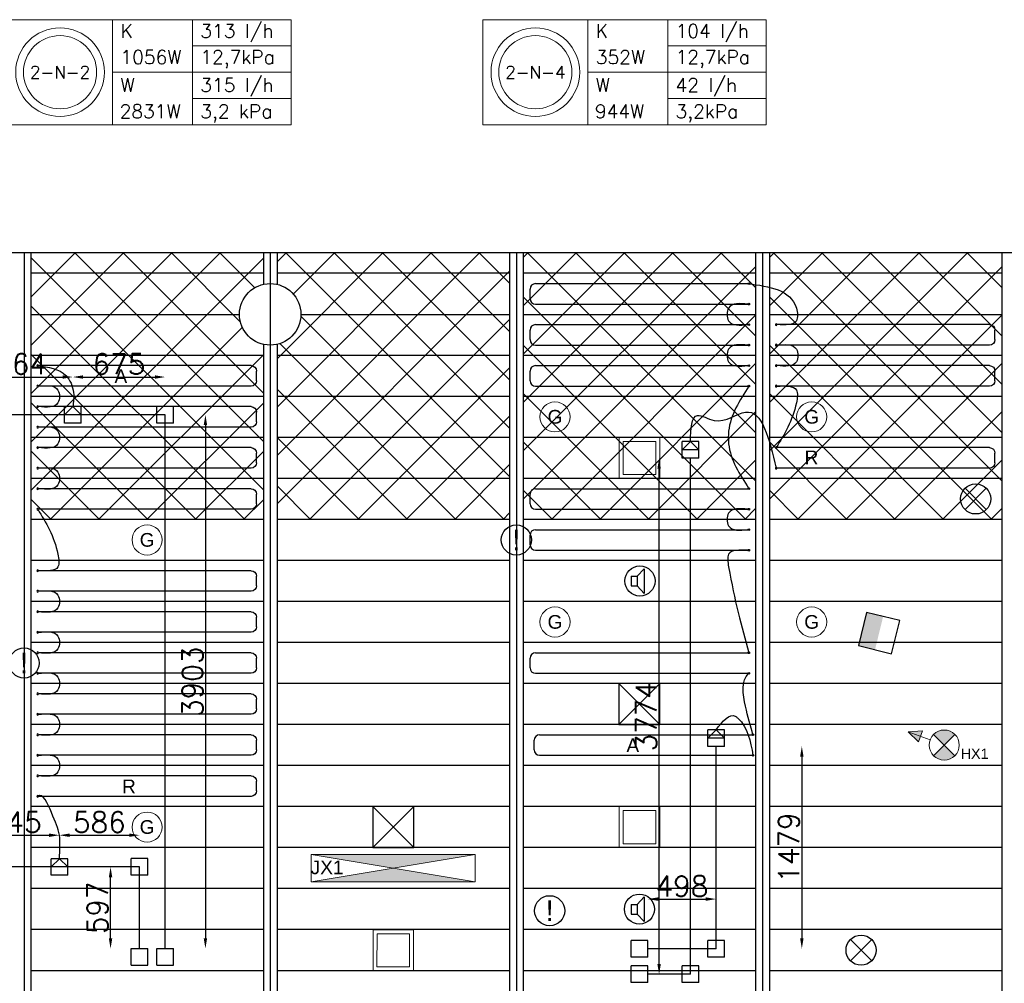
# Model space of a CAD drawing. Extents: x 7383 to 741080, y -570072 to -203000.
# Tile 13 of 43: x 454206 to 461406, y -281445 to -274398. Entities that reach past the tile are written whole.
import ezdxf
from ezdxf.enums import TextEntityAlignment as Align

# ---------------------------------------------------------------- set-up
doc = ezdxf.new("R2010")
doc.units = 0
doc.header["$LTSCALE"] = 25
doc.layers.get('0').update_dxf_attribs({"linetype": 'CONTINUOUS'})
doc.layers.get('DEFPOINTS').update_dxf_attribs({"linetype": 'CONTINUOUS'})
for name, color, linetype in [('000Vermogens2', 7, 'CONTINUOUS'), ('KP-bandraster', 5, 'CONTINUOUS'), ('KP-koppelingen', 6, 'CONTINUOUS'), ('KP-leidingen(aanvoer)', 5, 'CONTINUOUS'), ('KP-leidingen(retour)', 1, 'CONTINUOUS'), ('KP-Lucht aanvoer', 6, 'CONTINUOUS'), ('KP-lucht centreline', 2, 'CONTINUOUS'), ('KP-maatvoering', 7, 'CONTINUOUS'), ('KP-Melders', 3, 'CONTINUOUS'), ('KP-Oppervlak', 3, 'CONTINUOUS'), ('KP-panelen', 1, 'CONTINUOUS'), ('KP-registers', 4, 'CONTINUOUS'), ('KP-slangen', 7, 'CONTINUOUS'), ('KP-tekst', 7, 'CONTINUOUS'), ('Thermostaat', 160, 'CONTINUOUS')]:
    doc.layers.add(name, color=color, linetype=linetype)
for name, color, linetype, lineweight in [('KP-Aluminium', 8, 'CONTINUOUS', 18), ('KP-Lucht retour', 3, 'CONTINUOUS', 18), ('KP-Verlichting', 2, 'CONTINUOUS', 18)]:
    doc.layers.add(name, color=color, linetype=linetype, lineweight=lineweight)
doc.styles.add('arial', font='ARIAL.TTF')
doc.styles.add('BURO-018', font='ISO96.shx', dxfattribs={"height": 90})
doc.styles.add('VERWOL-1', font='ROMANS.SHX')
doc.dimstyles.new('MARTIN', dxfattribs={"dimscale": 0, "dimtxt": 50, "dimasz": 75, "dimexe": 4, "dimexo": 4, "dimgap": 20, "dimtad": 1, "dimdec": 0, "dimrnd": 0.01, "dimzin": 1, "dimdsep": 46, "dimtxsty": 'VERWOL-1', "dimcen": -25, "dimdle": 1, "dimclrd": 7, "dimclre": 2, "dimclrt": 7, "dimadec": 0, "dimazin": 0, "dimtfac": 1, "dimtdec": 0, "dimtix": 1, "dimtofl": 0, "dimtmove": 0, "dimatfit": 3, "dimldrblk": 'OBLIQUE', "dimfxl": 0, "dimtvp": 33.333333, "dimtolj": 1, "dimtzin": 1, "dimarcsym": 0})
pattern_1 = [(45, (260107.47, -39046.92), (-176.7767, 176.7767), []), (135, (260107.47, -39046.92), (-176.7767, -176.7767), [])]

# ---------------------------------------------------------------- blocks, each defined once
blk = doc.blocks.new('Register A')
at = {"layer": 'KP-registers', "linetype": 'Continuous'}
for p, q in [((90, 225), (1644, 225)), ((50, 115), (50, 185)), ((90, 75), (1644, 75))]:
    blk.add_line(p, q, dxfattribs=at)
for centre in [(1650, 225), (1650, 75)]:
    blk.add_circle(centre, 6, dxfattribs=at)
for centre, start, end in [((90, 185), 90, 180), ((90, 115), 180, 270)]:
    blk.add_arc(centre, 40, start, end, dxfattribs=at)
blk = doc.blocks.new('*D1520')
at = {"layer": 'DEFPOINTS', "color": 0, "linetype": 'Continuous', "transparency": 16777216}
for p in [(454594.4, -277011), (453830.7, -277227.3), (454594.4, -277227.3)]:
    blk.add_point(p, dxfattribs=at)
at = {"layer": 'KP-maatvoering', "color": 7, "linetype": 'Continuous', "lineweight": -2, "transparency": 16777216}
blk.add_line((453905.7, -277011), (454519.4, -277011), dxfattribs=at)
at = {"layer": 'KP-maatvoering', "color": 7, "linetype": 'Continuous', "transparency": 16777216}
for points in [[(453905.7, -276998.5), (453905.7, -277023.5), (453830.7, -277011)], [(454519.4, -276998.5), (454519.4, -277023.5), (454594.4, -277011)]]:
    blk.add_solid(points, dxfattribs=at)
at = {"layer": 'KP-maatvoering', "color": 7, "linetype": 'Continuous', "transparency": 16777216, "insert": (454212.6, -276916), "char_height": 150, "attachment_point": 5, "style": 'VERWOL-1'}
blk.add_mtext('\\A1;764', dxfattribs=at)
blk = doc.blocks.new('_OBLIQUE')
at = {"color": 0, "linetype": 'ByBlock'}
blk.add_line((-0.5, -0.5), (0.5, 0.5), dxfattribs=at)
blk = doc.blocks.new('*D1521')
at = {"layer": 'DEFPOINTS', "color": 0, "linetype": 'Continuous', "transparency": 16777216}
for p in [(455269.1, -277011), (454594.4, -277227.3), (455269.1, -277288)]:
    blk.add_point(p, dxfattribs=at)
at = {"layer": 'KP-maatvoering', "color": 7, "linetype": 'Continuous', "lineweight": -2, "transparency": 16777216}
blk.add_line((454669.4, -277011), (455194.1, -277011), dxfattribs=at)
at = {"layer": 'KP-maatvoering', "color": 7, "linetype": 'Continuous', "transparency": 16777216}
for points in [[(454669.4, -276998.5), (454669.4, -277023.5), (454594.4, -277011)], [(455194.1, -276998.5), (455194.1, -277023.5), (455269.1, -277011)]]:
    blk.add_solid(points, dxfattribs=at)
at = {"layer": 'KP-maatvoering', "color": 7, "linetype": 'Continuous', "transparency": 16777216, "insert": (454931.8, -276916), "char_height": 150, "attachment_point": 5, "style": 'VERWOL-1'}
blk.add_mtext('\\A1;675', dxfattribs=at)
blk = doc.blocks.new('*D1522')
at = {"layer": 'DEFPOINTS', "color": 0, "linetype": 'Continuous', "transparency": 16777216}
for p in [(455269.1, -277288), (455269.1, -281191.2), (455563.9, -281191.2)]:
    blk.add_point(p, dxfattribs=at)
at = {"layer": 'KP-maatvoering', "color": 7, "linetype": 'Continuous', "lineweight": -2, "transparency": 16777216}
blk.add_line((455563.9, -277363), (455563.9, -281116.2), dxfattribs=at)
at = {"layer": 'KP-maatvoering', "color": 7, "linetype": 'Continuous', "transparency": 16777216}
for points in [[(455551.4, -277363), (455576.4, -277363), (455563.9, -277288)], [(455551.4, -281116.2), (455576.4, -281116.2), (455563.9, -281191.2)]]:
    blk.add_solid(points, dxfattribs=at)
at = {"layer": 'KP-maatvoering', "color": 7, "linetype": 'Continuous', "transparency": 16777216, "insert": (455468.9, -279239.6), "char_height": 150, "attachment_point": 5, "rotation": 90, "style": 'VERWOL-1'}
blk.add_mtext('\\A1;3903', dxfattribs=at)
blk = doc.blocks.new('*D1523')
at = {"layer": 'DEFPOINTS', "color": 0, "linetype": 'Continuous', "transparency": 16777216}
for p in [(454870.2, -280594.2), (455081.9, -280594.2), (455081.9, -281191.2)]:
    blk.add_point(p, dxfattribs=at)
at = {"layer": 'KP-maatvoering', "color": 7, "linetype": 'Continuous', "lineweight": -2, "transparency": 16777216}
blk.add_line((454870.2, -281116.2), (454870.2, -280669.2), dxfattribs=at)
at = {"layer": 'KP-maatvoering', "color": 7, "linetype": 'Continuous', "transparency": 16777216}
for points in [[(454857.7, -280669.2), (454882.7, -280669.2), (454870.2, -280594.2)], [(454857.7, -281116.2), (454882.7, -281116.2), (454870.2, -281191.2)]]:
    blk.add_solid(points, dxfattribs=at)
at = {"layer": 'KP-maatvoering', "color": 7, "linetype": 'Continuous', "transparency": 16777216, "insert": (454775.2, -280892.7), "char_height": 150, "attachment_point": 5, "rotation": 90, "style": 'VERWOL-1'}
blk.add_mtext('\\A1;597', dxfattribs=at)
blk = doc.blocks.new('*D1524')
at = {"layer": 'DEFPOINTS', "color": 0, "linetype": 'Continuous', "transparency": 16777216}
for p in [(455081.9, -280362), (454495.9, -280533.5), (455081.9, -280594.2)]:
    blk.add_point(p, dxfattribs=at)
at = {"layer": 'KP-maatvoering', "color": 7, "linetype": 'Continuous', "lineweight": -2, "transparency": 16777216}
blk.add_line((454570.9, -280362), (455006.9, -280362), dxfattribs=at)
at = {"layer": 'KP-maatvoering', "color": 7, "linetype": 'Continuous', "transparency": 16777216}
for points in [[(454570.9, -280349.5), (454570.9, -280374.5), (454495.9, -280362)], [(455006.9, -280349.5), (455006.9, -280374.5), (455081.9, -280362)]]:
    blk.add_solid(points, dxfattribs=at)
at = {"layer": 'KP-maatvoering', "color": 7, "linetype": 'Continuous', "transparency": 16777216, "insert": (454788.9, -280267), "char_height": 150, "attachment_point": 5, "style": 'VERWOL-1'}
blk.add_mtext('\\A1;586', dxfattribs=at)
blk = doc.blocks.new('*D1525')
at = {"layer": 'DEFPOINTS', "color": 0, "linetype": 'Continuous', "transparency": 16777216}
for p in [(454495.9, -280362), (453851, -280533.1), (454495.9, -280533.5)]:
    blk.add_point(p, dxfattribs=at)
at = {"layer": 'KP-maatvoering', "color": 7, "linetype": 'Continuous', "lineweight": -2, "transparency": 16777216}
blk.add_line((453926, -280362), (454420.9, -280362), dxfattribs=at)
at = {"layer": 'KP-maatvoering', "color": 7, "linetype": 'Continuous', "transparency": 16777216}
for points in [[(453926, -280349.5), (453926, -280374.5), (453851, -280362)], [(454420.9, -280349.5), (454420.9, -280374.5), (454495.9, -280362)]]:
    blk.add_solid(points, dxfattribs=at)
at = {"layer": 'KP-maatvoering', "color": 7, "linetype": 'Continuous', "transparency": 16777216, "insert": (454173.5, -280267), "char_height": 150, "attachment_point": 5, "style": 'VERWOL-1'}
blk.add_mtext('\\A1;645', dxfattribs=at)
blk = doc.blocks.new('*D1527')
at = {"layer": 'DEFPOINTS', "color": 0, "linetype": 'Continuous', "transparency": 16777216}
for p in [(459297.9, -279712.6), (459358.7, -281191.9), (459925.3, -281191.9)]:
    blk.add_point(p, dxfattribs=at)
at = {"layer": 'KP-maatvoering', "color": 7, "linetype": 'Continuous', "lineweight": -2, "transparency": 16777216}
blk.add_line((459925.3, -279787.6), (459925.3, -281116.9), dxfattribs=at)
at = {"layer": 'KP-maatvoering', "color": 7, "linetype": 'Continuous', "transparency": 16777216}
for points in [[(459912.8, -279787.6), (459937.8, -279787.6), (459925.3, -279712.6)], [(459912.8, -281116.9), (459937.8, -281116.9), (459925.3, -281191.9)]]:
    blk.add_solid(points, dxfattribs=at)
at = {"layer": 'KP-maatvoering', "color": 7, "linetype": 'Continuous', "transparency": 16777216, "insert": (459830.3, -280452.2), "char_height": 150, "attachment_point": 5, "rotation": 90, "style": 'VERWOL-1'}
blk.add_mtext('\\A1;1479', dxfattribs=at)
blk = doc.blocks.new('*D1528')
at = {"layer": 'DEFPOINTS', "color": 0, "linetype": 'Continuous', "transparency": 16777216}
for p in [(458881.7, -277605.2), (459110.7, -277605.2), (459110.7, -281379.1)]:
    blk.add_point(p, dxfattribs=at)
at = {"layer": 'KP-maatvoering', "color": 7, "linetype": 'Continuous', "lineweight": -2, "transparency": 16777216}
blk.add_line((458881.7, -281304.1), (458881.7, -277680.2), dxfattribs=at)
at = {"layer": 'KP-maatvoering', "color": 7, "linetype": 'Continuous', "transparency": 16777216}
for points in [[(458869.2, -277680.2), (458894.2, -277680.2), (458881.7, -277605.2)], [(458869.2, -281304.1), (458894.2, -281304.1), (458881.7, -281379.1)]]:
    blk.add_solid(points, dxfattribs=at)
at = {"layer": 'KP-maatvoering', "color": 7, "linetype": 'Continuous', "transparency": 16777216, "insert": (458786.7, -279492.1), "char_height": 150, "attachment_point": 5, "rotation": 90, "style": 'VERWOL-1'}
blk.add_mtext('\\A1;3774', dxfattribs=at)
blk = doc.blocks.new('*D1617')
at = {"layer": 'DEFPOINTS', "color": 0, "linetype": 'Continuous', "transparency": 16777216}
for p in [(459297.9, -280829.1), (458800, -281191.9), (459297.9, -281191.9)]:
    blk.add_point(p, dxfattribs=at)
at = {"layer": 'KP-maatvoering', "color": 7, "linetype": 'Continuous', "lineweight": -2, "transparency": 16777216}
blk.add_line((458875, -280829.1), (459222.9, -280829.1), dxfattribs=at)
at = {"layer": 'KP-maatvoering', "color": 7, "linetype": 'Continuous', "transparency": 16777216}
for points in [[(458875, -280816.6), (458875, -280841.6), (458800, -280829.1)], [(459222.9, -280816.6), (459222.9, -280841.6), (459297.9, -280829.1)]]:
    blk.add_solid(points, dxfattribs=at)
at = {"layer": 'KP-maatvoering', "color": 7, "linetype": 'Continuous', "transparency": 16777216, "insert": (459049, -280734.1), "char_height": 150, "attachment_point": 5, "style": 'VERWOL-1'}
blk.add_mtext('\\A1;498', dxfattribs=at)
blk = doc.blocks.new('*D1618')
at = {"layer": 'DEFPOINTS', "color": 0, "linetype": 'Continuous', "transparency": 16777216}
for p in [(458800, -281379.1), (459110.7, -281379.1), (459110.7, -281700.8)]:
    blk.add_point(p, dxfattribs=at)
at = {"layer": 'KP-maatvoering', "color": 7, "linetype": 'Continuous', "lineweight": -2, "transparency": 16777216}
for p, q in [((458725, -281700.8), (458650, -281700.8)), ((459185.7, -281700.8), (459260.7, -281700.8))]:
    blk.add_line(p, q, dxfattribs=at)
at = {"layer": 'KP-maatvoering', "color": 7, "linetype": 'Continuous', "transparency": 16777216}
for points in [[(458725, -281688.3), (458725, -281713.3), (458800, -281700.8)], [(459185.7, -281688.3), (459185.7, -281713.3), (459110.7, -281700.8)]]:
    blk.add_solid(points, dxfattribs=at)
at = {"layer": 'KP-maatvoering', "color": 7, "linetype": 'Continuous', "transparency": 16777216, "insert": (458955.4, -281605.8), "char_height": 150, "attachment_point": 5, "style": 'VERWOL-1'}
blk.add_mtext('\\A1;311', dxfattribs=at)
blk = doc.blocks.new('SW30485012')
at = {"color": 0, "linetype": 'Continuous'}
for p, q in [((-2.5, 2.5), (-2.5, -2.5)), ((2.5, 2.5), (-2.5, 2.5)), ((2.5, -2.5), (2.5, 2.5)), ((-2.5, -2.5), (2.5, -2.5))]:
    blk.add_line(p, q, dxfattribs=at)
blk.add_solid([(-2.5, 0), (2.5, 0), (-2.5, -2.5), (2.5, -2.5)], dxfattribs=at)
at = {"color": 0, "linetype": 'Continuous', "style": 'BURO-018', "flags": 1}
blk.add_attdef('W_ID', (0, 0), '', height=1.8, dxfattribs=at)

msp = doc.modelspace()

# ---------------------------------------------------------------- hatches: boundary and pattern name
at = {"layer": 'KP-Aluminium', "linetype": 'Continuous'}
h = msp.add_hatch(dxfattribs=at)
h.set_pattern_fill('ANSI37', color=256, scale=2000)
h.set_pattern_definition([(45, (252907.47, -39046.92), (-176.7767, 176.7767), []), (135, (252907.47, -39046.92), (-176.7767, -176.7767), [])])
h.paths.add_polyline_path([(455987.6, -276252.6), (455987.6, -276102.6), (454287.6, -276102.6), (454287.6, -276252.6)])
h.paths.add_polyline_path([(455812.6, -276552.6, -0.350001), (455987.6, -276333.3), (455987.6, -276252.6), (454287.6, -276252.6), (454287.6, -276552.6)])
h.paths.add_polyline_path([(454287.6, -276552.6), (454287.6, -276852.6), (455987.6, -276852.6), (455987.6, -276772, -0.350001), (455812.6, -276552.6)])
h.paths.add_polyline_path([(454287.6, -276852.6), (454287.6, -277152.6), (455987.6, -277152.6), (455987.6, -276852.6)])
h.paths.add_polyline_path([(455987.6, -277452.6), (455987.6, -277152.6), (454287.6, -277152.6), (454287.6, -277452.6)])
h.paths.add_polyline_path([(455987.6, -277752.6), (455987.6, -277452.6), (454287.6, -277452.6), (454287.6, -277752.6)])
h.paths.add_polyline_path([(455987.6, -278052.6), (455987.6, -277752.6), (454287.6, -277752.6), (454287.6, -278052.6)])
h = msp.add_hatch(dxfattribs=at)
h.set_pattern_fill('ANSI37', color=256, scale=2000)
h.set_pattern_definition(pattern_1)
h.paths.add_polyline_path([(457787.6, -276102.6), (456087.6, -276102.6), (456087.6, -276252.6), (457787.6, -276252.6)])
h.paths.add_polyline_path([(457787.6, -276252.6), (456087.6, -276252.6), (456087.6, -276333.3, -0.350001), (456262.6, -276552.6), (457787.6, -276552.6)])
h.paths.add_polyline_path([(457787.6, -276552.6), (456262.6, -276552.6, -0.350001), (456087.6, -276772), (456087.6, -276852.6), (457787.6, -276852.6)])
h.paths.add_polyline_path([(457787.6, -276852.6), (456087.6, -276852.6), (456087.6, -277152.6), (457787.6, -277152.6)])
h.paths.add_polyline_path([(457787.6, -277152.6), (456087.6, -277152.6), (456087.6, -277452.6), (457787.6, -277452.6)])
h.paths.add_polyline_path([(457787.6, -277452.6), (456087.6, -277452.6), (456087.6, -277752.6), (457787.6, -277752.6)])
h.paths.add_polyline_path([(457787.6, -277752.6), (456087.6, -277752.6), (456087.6, -278052.6), (457787.6, -278052.6)])
h = msp.add_hatch(dxfattribs=at)
h.set_pattern_fill('ANSI37', color=256, scale=2000)
h.set_pattern_definition(pattern_1)
h.paths.add_polyline_path([(459587.6, -276102.6), (457887.6, -276102.6), (457887.6, -276252.6), (459587.6, -276252.6)])
h.paths.add_polyline_path([(459587.6, -276252.6), (457887.6, -276252.6), (457887.6, -276552.6), (459587.6, -276552.6)])
h.paths.add_polyline_path([(459587.6, -276552.6), (457887.6, -276552.6), (457887.6, -276852.6), (459587.6, -276852.6)])
h.paths.add_polyline_path([(459587.6, -276852.6), (457887.6, -276852.6), (457887.6, -277152.6), (459587.6, -277152.6)])
h.paths.add_polyline_path([(459587.6, -277152.6), (457887.6, -277152.6), (457887.6, -277452.6), (459587.6, -277452.6)])
h.paths.add_polyline_path([(459587.6, -277452.6), (457887.6, -277452.6), (457887.6, -277752.6), (459587.6, -277752.6)])
h.paths.add_polyline_path([(459587.6, -277752.6), (457887.6, -277752.6), (457887.6, -278052.6), (459587.6, -278052.6)])
h = msp.add_hatch(dxfattribs=at)
h.set_pattern_fill('ANSI37', color=256, scale=2000)
h.set_pattern_definition([(45, (261907.47, -39046.92), (-176.7767, 176.7767), []), (135, (261907.47, -39046.92), (-176.7767, -176.7767), [])])
h.paths.add_polyline_path([(461387.6, -276102.6), (459687.6, -276102.6), (459687.6, -276252.6), (461387.6, -276252.6)])
h.paths.add_polyline_path([(461387.6, -276252.6), (459687.6, -276252.6), (459687.6, -276552.6), (461387.6, -276552.6)])
h.paths.add_polyline_path([(461387.6, -276552.6), (459687.6, -276552.6), (459687.6, -276852.6), (461387.6, -276852.6)])
h.paths.add_polyline_path([(461387.6, -276852.6), (459687.6, -276852.6), (459687.6, -277152.6), (461387.6, -277152.6)])
h.paths.add_polyline_path([(461387.6, -277152.6), (459687.6, -277152.6), (459687.6, -277452.6), (461387.6, -277452.6)])
h.paths.add_polyline_path([(461387.6, -277452.6), (459687.6, -277452.6), (459687.6, -277752.6), (461387.6, -277752.6)])
h.paths.add_polyline_path([(461387.6, -277752.6), (459687.6, -277752.6), (459687.6, -278052.6), (461387.6, -278052.6)])
at = {"layer": 'KP-Verlichting', "linetype": 'Continuous'}
h = msp.add_hatch(color=256, dxfattribs=at)
h.paths.add_polyline_path([(460701.6, -279605.5), (460793.5, -279639.2), (460808, -279599.7)])
h.paths.add_polyline_path([(460701.6, -279605.5), (460779, -279678.7), (460793.5, -279639.2)])
h = msp.add_hatch(color=256, dxfattribs=at)
h.paths.add_polyline_path([(460888.6, -279624.9), (460966.3, -279702.6), (461044.1, -279624.9, 0.414214)])
h.paths.add_polyline_path([(460888.6, -279780.4, 0.414214), (461044.1, -279780.4), (460966.3, -279702.6)])
h = msp.add_hatch(color=256, dxfattribs=at)
h.dxf.hatch_style = 1
h.paths.add_polyline_path([(456337.6, -280502.6), (456937.6, -280602.6), (457537.6, -280502.6)])
h.paths.add_polyline_path([(456937.6, -280602.6), (456337.6, -280702.6), (457537.6, -280702.6)])

# ---------------------------------------------------------------- linework, layer by layer
at = {"layer": '000Vermogens2', "linetype": 'Continuous', "lineweight": 0}
for p, q in [((454117.1, -274397.6), (456190, -274397.6)), ((454885, -274397.6), (454885, -275165.4)), ((455470.2, -274781.5), (455470.2, -274397.6)), ((456190, -274397.6), (456190, -275165.4)), ((457592.6, -274397.6), (457592.6, -275165.4)), ((457592.6, -274397.6), (459665.4, -274397.6)), ((458360.4, -274397.6), (458360.4, -275165.4)), ((458945.7, -274781.5), (458945.7, -274397.6)), ((459665.4, -274397.6), (459665.4, -275165.4)), ((455470.2, -274589.5), (456190, -274589.5)), ((458945.7, -274589.5), (459665.4, -274589.5)), ((454885, -274781.5), (456190, -274781.5)), ((455470.2, -274781.5), (455470.2, -275165.4)), ((458360.4, -274781.5), (459665.4, -274781.5)), ((458945.7, -274781.5), (458945.7, -275165.4)), ((455470.2, -274973.5), (456190, -274973.5)), ((458945.7, -274973.5), (459665.4, -274973.5)), ((454117.1, -275165.4), (456190, -275165.4)), ((457592.6, -275165.4), (459665.4, -275165.4))]:
    msp.add_line(p, q, dxfattribs=at)
for centre, radius in [((454501, -274781.5), 324.2), ((457976.5, -274781.5), 324.2), ((454501, -274781.5), 267.6), ((457976.5, -274781.5), 267.6)]:
    msp.add_circle(centre, radius, dxfattribs=at)
at = {"layer": 'KP-bandraster', "linetype": 'Continuous'}
for p, q in [((454287.6, -276102.6), (454287.6, -283602.6)), ((455987.6, -276102.6), (455987.6, -276333.3)), ((456087.6, -276102.6), (456087.6, -276333.3)), ((457787.6, -276102.6), (457787.6, -283152.6)), ((457887.6, -276102.6), (457887.6, -283152.6)), ((459587.6, -276102.6), (459587.6, -283152.6)), ((459687.6, -276102.6), (459687.6, -283152.6)), ((461387.6, -276102.6), (461387.6, -283152.6)), ((455987.6, -276772), (455987.6, -283152.6)), ((456087.6, -276772), (456087.6, -283152.6))]:
    msp.add_line(p, q, dxfattribs=at)
msp.add_circle((456037.6, -276552.6), 225, dxfattribs=at)
at = {"layer": 'KP-koppelingen', "linetype": 'Continuous'}
for p, q in [((454533.6, -277348.9), (454533.6, -277227.3)), ((454655.2, -277227.3), (454533.6, -277227.3)), ((454533.6, -277288.1), (454594.4, -277227.3)), ((454594.4, -277227.3), (454655.2, -277288.1)), ((454655.2, -277348.9), (454655.2, -277227.3)), ((455208.3, -277348.8), (455208.3, -277227.2)), ((455329.9, -277227.2), (455208.3, -277227.2)), ((455329.9, -277348.9), (455329.9, -277227.2)), ((454655.2, -277288.1), (454533.6, -277288.1)), ((454655.2, -277348.9), (454533.6, -277348.9)), ((455329.9, -277348.9), (455208.3, -277348.8)), ((459049.9, -277605.2), (459049.9, -277483.5)), ((459171.6, -277483.6), (459049.9, -277483.5)), ((459049.9, -277544.4), (459110.7, -277483.6)), ((459110.7, -277483.6), (459171.5, -277544.4)), ((459171.5, -277605.2), (459171.6, -277483.6)), ((459171.5, -277544.4), (459049.9, -277544.4)), ((459171.5, -277605.2), (459049.9, -277605.2)), ((459237.1, -279712.6), (459237.1, -279591)), ((459358.8, -279591), (459237.1, -279591)), ((459237.1, -279651.8), (459297.9, -279591)), ((459297.9, -279591), (459358.7, -279651.8)), ((459358.7, -279712.6), (459358.8, -279591)), ((459358.7, -279651.8), (459237.1, -279651.8)), ((459358.7, -279712.6), (459237.1, -279712.6)), ((454435.1, -280655.1), (454435.1, -280533.5)), ((454556.7, -280533.5), (454435.1, -280533.5)), ((454435.1, -280594.3), (454495.9, -280533.5)), ((454495.9, -280533.5), (454556.7, -280594.3)), ((454556.7, -280655.1), (454556.7, -280533.5)), ((455021.1, -280655), (455021.1, -280533.4)), ((455142.7, -280533.4), (455021.1, -280533.4)), ((455142.7, -280655.1), (455142.7, -280533.4)), ((454556.7, -280594.3), (454435.1, -280594.3)), ((454556.7, -280655.1), (454435.1, -280655.1)), ((455142.7, -280655.1), (455021.1, -280655)), ((458678.4, -281252.7), (458678.4, -281131)), ((458800, -281131.1), (458678.4, -281131)), ((458800, -281252.7), (458800, -281131.1)), ((459237.1, -281252.7), (459237.1, -281131)), ((459358.7, -281131.1), (459237.1, -281131)), ((459358.7, -281252.7), (459358.7, -281131.1)), ((455021.1, -281312.8), (455021.1, -281191.2)), ((455021.1, -281191.2), (455142.7, -281191.2)), ((455142.7, -281312.8), (455142.7, -281191.2)), ((455208.3, -281312.8), (455208.3, -281191.2)), ((455208.3, -281191.2), (455329.9, -281191.2)), ((455329.9, -281312.8), (455329.9, -281191.2)), ((458800, -281252.7), (458678.4, -281252.7)), ((459358.7, -281252.7), (459237.1, -281252.7)), ((455021.1, -281312.8), (455142.7, -281312.8)), ((455208.3, -281312.8), (455329.9, -281312.8)), ((458678.4, -281439.9), (458678.4, -281318.2)), ((458800, -281318.3), (458678.4, -281318.2)), ((458800, -281439.9), (458800, -281318.3)), ((459049.9, -281439.9), (459049.9, -281318.2)), ((459171.5, -281318.3), (459049.9, -281318.2)), ((459171.5, -281439.9), (459171.5, -281318.3)), ((458800, -281439.9), (458678.4, -281439.9)), ((459171.5, -281439.9), (459049.9, -281439.9))]:
    msp.add_line(p, q, dxfattribs=at)
at = {"layer": 'KP-leidingen(aanvoer)', "linetype": 'Continuous'}
for p, q in [((455269.1, -277288), (452840.7, -277287.8)), ((455269.1, -281191.2), (455269.1, -277288)), ((459297.9, -281191.9), (459297.9, -279712.6)), ((459297.9, -281191.9), (458800, -281191.9))]:
    msp.add_line(p, q, dxfattribs=at)
at = {"layer": 'KP-leidingen(retour)', "linetype": 'Continuous'}
for p, q in [((459110.7, -281379.1), (459110.7, -277605.2)), ((455081.9, -280594.2), (452815.1, -280594)), ((455081.9, -281191.2), (455081.9, -280594.2)), ((459110.7, -281379.1), (458800, -281379.1))]:
    msp.add_line(p, q, dxfattribs=at)
at = {"layer": 'KP-Lucht aanvoer', "linetype": 'Continuous'}
for p, q in [((458587.8, -279252.6), (458587.6, -279552.6)), ((458587.6, -279552.6), (458887.5, -279252.6)), ((458887.5, -279252.6), (458587.8, -279252.6)), ((458587.8, -279252.6), (458887.6, -279552.6)), ((458887.6, -279552.6), (458887.5, -279252.6)), ((458587.6, -279552.6), (458887.6, -279552.6)), ((456787.9, -280152.6), (456787.8, -280452.6)), ((456787.8, -280452.6), (457087.6, -280152.6)), ((457087.6, -280152.6), (456787.9, -280152.6)), ((456787.9, -280152.6), (457087.8, -280452.6)), ((457087.8, -280452.6), (457087.6, -280152.6)), ((456787.8, -280452.6), (457087.8, -280452.6))]:
    msp.add_line(p, q, dxfattribs=at)
at = {"layer": 'KP-lucht centreline', "linetype": 'Continuous'}
for p, q in [((454237.6, -276102.6), (454237.6, -283602.6)), ((456037.6, -276102.6), (456037.6, -283152.6)), ((457837.6, -276102.6), (457837.6, -283152.6)), ((459637.6, -276102.6), (459637.6, -283152.6))]:
    msp.add_line(p, q, dxfattribs=at)
at = {"layer": 'KP-Lucht retour', "linetype": 'Continuous'}
for p, q in [((458590.1, -277452.9), (458589.8, -277752.9)), ((458885.9, -277452.9), (458590.1, -277452.9)), ((458618.9, -277482.2), (458618.6, -277723.8)), ((458618.9, -277482.2), (458857.2, -277482.2)), ((458857.4, -277723.8), (458857.2, -277482.2)), ((458886.2, -277752.9), (458885.9, -277452.9)), ((458589.8, -277752.9), (458817.8, -277752.9)), ((458618.6, -277723.8), (458857.4, -277723.8)), ((458817.8, -277752.9), (458886.2, -277752.9)), ((458590.1, -280152.9), (458589.8, -280452.9)), ((458885.9, -280152.9), (458590.1, -280152.9)), ((458618.9, -280182.2), (458618.6, -280423.8)), ((458618.9, -280182.2), (458857.2, -280182.2)), ((458857.4, -280423.8), (458857.2, -280182.2)), ((458886.2, -280452.9), (458885.9, -280152.9)), ((458618.6, -280423.8), (458857.4, -280423.8)), ((458589.8, -280452.9), (458817.8, -280452.9)), ((458817.8, -280452.9), (458886.2, -280452.9)), ((456790.1, -281052.9), (456789.8, -281352.9)), ((457085.9, -281052.9), (456790.1, -281052.9)), ((456818.9, -281082.2), (456818.6, -281323.8)), ((456818.9, -281082.2), (457057.2, -281082.2)), ((457057.4, -281323.8), (457057.2, -281082.2)), ((457086.2, -281352.9), (457085.9, -281052.9)), ((456789.8, -281352.9), (457017.8, -281352.9)), ((456818.6, -281323.8), (457057.4, -281323.8)), ((457017.8, -281352.9), (457086.2, -281352.9))]:
    msp.add_line(p, q, dxfattribs=at)
at = {"layer": 'KP-Melders', "linetype": 'Continuous'}
for p, q in [((461118.8, -277980.4), (461274.4, -277824.9)), ((461118.8, -277824.9), (461274.4, -277980.4)), ((458720.8, -278468.2), (458772.8, -278412.9)), ((458772.8, -278412.9), (458772.8, -278593.6)), ((458677.8, -278468.2), (458720.8, -278468.2)), ((458677.8, -278468.2), (458677.8, -278538.2)), ((458720.8, -278468.2), (458720.8, -278538.2)), ((458677.8, -278538.2), (458720.8, -278538.2)), ((458677.8, -278538.2), (458720.8, -278538.2)), ((458720.8, -278538.2), (458772.8, -278593.6)), ((458677.8, -280868.2), (458720.8, -280868.2)), ((458677.8, -280868.2), (458677.8, -280938.2)), ((458720.8, -280868.2), (458772.8, -280812.9)), ((458720.8, -280868.2), (458720.8, -280938.2)), ((458772.8, -280812.9), (458772.8, -280993.6)), ((458677.8, -280938.2), (458720.8, -280938.2)), ((458677.8, -280938.2), (458720.8, -280938.2)), ((458720.8, -280938.2), (458772.8, -280993.6)), ((460280.6, -281280.4), (460436.2, -281124.9)), ((460280.6, -281124.9), (460436.2, -281280.4))]:
    msp.add_line(p, q, dxfattribs=at)
for centre in [(461196.6, -277902.6), (457837.6, -278202.6), (458741.6, -278502.6), (454237.6, -279102.6), (458737.6, -280902.6), (458081.2, -280914.1), (460358.4, -281202.6)]:
    msp.add_circle(centre, 110, dxfattribs=at)
at = {"layer": 'KP-Oppervlak', "linetype": 'Continuous'}
msp.add_line((517687.6, -276102.6), (448387.6, -276102.6), dxfattribs=at)
at = {"layer": 'KP-panelen', "linetype": 'Continuous'}
for p, q in [((455987.6, -276252.6), (454287.6, -276252.6)), ((457787.6, -276252.6), (456087.6, -276252.6)), ((459587.6, -276252.6), (457887.6, -276252.6)), ((461387.6, -276252.6), (459687.6, -276252.6)), ((454287.6, -276552.6), (455812.6, -276552.6)), ((456262.6, -276552.6), (457787.6, -276552.6)), ((457887.6, -276552.6), (459587.6, -276552.6)), ((459687.6, -276552.6), (461387.6, -276552.6)), ((455987.6, -276852.6), (454287.6, -276852.6)), ((457787.6, -276852.6), (456087.6, -276852.6)), ((459587.6, -276852.6), (457887.6, -276852.6)), ((461387.6, -276852.6), (459687.6, -276852.6)), ((455987.6, -277152.6), (454287.6, -277152.6)), ((457787.6, -277152.6), (456087.6, -277152.6)), ((459587.6, -277152.6), (457887.6, -277152.6)), ((461387.6, -277152.6), (459687.6, -277152.6)), ((455987.6, -277452.6), (454287.6, -277452.6)), ((457787.6, -277452.6), (456087.6, -277452.6)), ((459587.6, -277452.6), (457887.6, -277452.6)), ((461387.6, -277452.6), (459687.6, -277452.6)), ((455987.6, -277752.6), (454287.6, -277752.6)), ((457787.6, -277752.6), (456087.6, -277752.6)), ((459587.6, -277752.6), (457887.6, -277752.6)), ((461387.6, -277752.6), (459687.6, -277752.6)), ((455987.6, -278052.6), (454287.6, -278052.6)), ((457787.6, -278052.6), (456087.6, -278052.6)), ((459587.6, -278052.6), (457887.6, -278052.6)), ((461387.6, -278052.6), (459687.6, -278052.6)), ((455987.6, -278352.6), (454287.6, -278352.6)), ((457787.6, -278352.6), (456087.6, -278352.6)), ((459587.6, -278352.6), (457887.6, -278352.6)), ((461387.6, -278352.6), (459687.6, -278352.6)), ((455987.6, -278652.6), (454287.6, -278652.6)), ((457787.6, -278652.6), (456087.6, -278652.6)), ((459587.6, -278652.6), (457887.6, -278652.6)), ((461387.6, -278652.6), (459687.6, -278652.6)), ((455987.6, -278952.6), (454287.6, -278952.6)), ((457787.6, -278952.6), (456087.6, -278952.6)), ((459587.6, -278952.6), (457887.6, -278952.6)), ((461387.6, -278952.6), (459687.6, -278952.6)), ((455987.6, -279252.6), (454287.6, -279252.6)), ((457787.6, -279252.6), (456087.6, -279252.6)), ((459587.6, -279252.6), (457887.6, -279252.6)), ((461387.6, -279252.6), (459687.6, -279252.6)), ((455987.6, -279552.6), (454287.6, -279552.6)), ((457787.6, -279552.6), (456087.6, -279552.6)), ((459587.6, -279552.6), (457887.6, -279552.6)), ((461387.6, -279552.6), (459687.6, -279552.6)), ((455987.6, -279852.6), (454287.6, -279852.6)), ((457787.6, -279852.6), (456087.6, -279852.6)), ((459587.6, -279852.6), (457887.6, -279852.6)), ((461387.6, -279852.6), (459687.6, -279852.6)), ((455987.6, -280152.6), (454287.6, -280152.6)), ((457787.6, -280152.6), (456087.6, -280152.6)), ((459587.6, -280152.6), (457887.6, -280152.6)), ((461387.6, -280152.6), (459687.6, -280152.6)), ((455987.6, -280452.6), (454287.6, -280452.6)), ((457787.6, -280452.6), (456087.6, -280452.6)), ((459587.6, -280452.6), (457887.6, -280452.6)), ((461387.6, -280452.6), (459687.6, -280452.6)), ((455987.6, -280752.6), (454287.6, -280752.6)), ((457787.6, -280752.6), (456087.6, -280752.6)), ((459587.6, -280752.6), (457887.6, -280752.6)), ((461387.6, -280752.6), (459687.6, -280752.6)), ((455987.6, -281052.6), (454287.6, -281052.6)), ((457787.6, -281052.6), (456087.6, -281052.6)), ((459587.6, -281052.6), (457887.6, -281052.6)), ((461387.6, -281052.6), (459687.6, -281052.6)), ((455987.6, -281352.6), (454287.6, -281352.6)), ((457787.6, -281352.6), (456087.6, -281352.6)), ((459587.6, -281352.6), (457887.6, -281352.6)), ((461387.6, -281352.6), (459687.6, -281352.6))]:
    msp.add_line(p, q, dxfattribs=at)
at = {"layer": 'KP-slangen', "linetype": 'Continuous'}
for points in [[(459531.6, -276327.6), (459885.4, -276506.5), (459885.4, -276599.3), (459743.6, -276627.6)], [(459531.6, -276477.6), (459389.9, -276506.5), (459389.9, -276599.3), (459531.6, -276627.6)], [(459531.6, -276777.6), (459389.9, -276806.5), (459389.9, -276899.3), (459531.6, -276927.6)], [(459743.6, -276777.6), (459885.4, -276806.5), (459885.4, -276899.3), (459743.6, -276927.6)], [(454337.6, -276927.6), (454542.9, -276999.2), (454599.5, -277124.8), (454594.4, -277227.3)], [(454343.6, -277077.6), (454485.4, -277106.5), (454485.4, -277199.3), (454343.6, -277227.6)], [(459537.6, -277077.6), (459389.9, -277406.5), (459389.9, -277499.3), (459537.6, -277827.6)], [(459743.6, -277077.6), (459885.4, -277106.5), (459885.4, -277199.3), (459737.6, -277527.6)], [(459110.7, -277483.6), (459162.5, -277291.8), (459284.6, -277328.4), (459514, -277267.4), (459737.6, -277677.6)], [(454343.6, -277377.6), (454485.4, -277406.5), (454485.4, -277499.3), (454343.6, -277527.6)], [(454343.6, -277677.6), (454485.4, -277706.5), (454485.4, -277799.3), (454343.6, -277827.6)], [(454337.6, -277977.6), (454485.4, -278306.5), (454485.4, -278399.3), (454343.6, -278427.6)], [(459531.6, -277977.6), (459389.9, -278006.5), (459389.9, -278099.3), (459531.6, -278127.6)], [(459531.6, -278277.6), (459389.9, -278306.5), (459389.9, -278399.3), (459537.6, -279027.6)], [(454343.6, -278577.6), (454485.4, -278606.5), (454485.4, -278699.3), (454343.6, -278727.6)], [(454343.6, -278877.6), (454485.4, -278906.5), (454485.4, -278999.3), (454343.6, -279027.6)], [(454343.6, -279177.6), (454485.4, -279206.5), (454485.4, -279299.3), (454343.6, -279327.6)], [(459568.1, -279627.6), (459513.5, -279418.5), (459537.6, -279177.6), (459541, -279174.5)], [(454343.6, -279477.6), (454485.4, -279506.5), (454485.4, -279599.3), (454343.6, -279627.6)], [(459297.9, -279591), (459442.3, -279494.2), (459458.1, -279506.8), (459568.1, -279777.6)], [(454343.6, -279777.6), (454485.4, -279806.5), (454485.4, -279899.3), (454343.6, -279927.6)], [(454495.9, -280533.5), (454495.9, -280361.2), (454438.2, -280196.6), (454337.6, -280077.6), (454330.6, -280084.6)]]:
    msp.add_spline(points, degree=3, dxfattribs=at)
at = {"layer": 'KP-Verlichting', "linetype": 'Continuous'}
for p, q in [((460701.6, -279605.5), (460808, -279599.7)), ((460863.1, -279664.8), (460701.6, -279605.5)), ((460701.6, -279605.5), (460779, -279678.7)), ((460779, -279678.7), (460808, -279599.7)), ((461044.1, -279780.4), (460888.6, -279624.9)), ((460888.6, -279780.4), (461044.1, -279624.9)), ((456337.6, -280502.6), (457537.6, -280502.6)), ((456337.6, -280502.6), (456337.6, -280702.6)), ((456337.6, -280502.6), (457537.6, -280702.6)), ((456337.6, -280702.6), (457537.6, -280502.6)), ((457537.6, -280502.6), (457537.6, -280702.6)), ((456337.6, -280702.6), (457537.6, -280702.6))]:
    msp.add_line(p, q, dxfattribs=at)
for centre in [(458120.1, -277302.6), (459997.3, -277302.6), (455137.6, -278202.6), (458120.1, -278802.6), (459997.3, -278802.6), (460966.3, -279702.6), (460966.3, -279702.6), (455137.6, -280302.6)]:
    msp.add_circle(centre, 110, dxfattribs=at)

# ---------------------------------------------------------------- block references
at = {"layer": 'KP-registers', "linetype": 'Continuous'}
for p in [(457887.6, -276552.6), (457887.6, -276852.6), (457887.6, -277152.6), (457887.6, -278052.6), (457887.6, -278352.6), (457887.6, -279252.6), (457918.1, -279852.6)]:
    msp.add_blockref('Register A', p, dxfattribs=at)
at = {"layer": 'KP-registers', "linetype": 'Continuous', "xscale": -1}
for p in [(461387.6, -276852.6), (455987.6, -277152.6), (461387.6, -277152.6), (455987.6, -277452.6), (455987.6, -277752.6), (461387.6, -277752.6), (455987.6, -278052.6), (455987.6, -278652.6), (455987.6, -278952.6), (455987.6, -279252.6), (455987.6, -279552.6), (455987.6, -279852.6), (455987.6, -280152.6)]:
    msp.add_blockref('Register A', p, dxfattribs=at)
at = {"layer": 'Thermostaat', "xscale": 49.99999999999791, "yscale": 49.99999999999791, "zscale": 49.99999999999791, "rotation": 256.2206587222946}
msp.add_blockref('SW30485012', (460490.1, -278883.9), dxfattribs=at)

# ---------------------------------------------------------------- texts
at = {"layer": '000Vermogens2', "linetype": 'Continuous', "lineweight": 0, "style": 'VERWOL-1'}
for s, p in [('K', (454942.7, -274529.6)), ('313 l/h', (455526.5, -274529.6)), ('K', (458418.2, -274529.6)), ('104 l/h', (459001.9, -274529.6)), ('1056W', (454942.7, -274721.6)), ('12,7kPa', (455526.5, -274721.6)), ('352W', (458418.2, -274721.6)), ('12,7kPa', (459001.9, -274721.6)), ('315 l/h', (455526.5, -274925.9)), ('42 l/h', (459001.9, -274925.9)), ('W', (454942.7, -274925.9)), ('W', (458418.2, -274925.9)), ('2831W', (454936.6, -275117.9)), ('3,2 kPa', (455526.5, -275117.9)), ('944W', (458412.1, -275117.9)), ('3,2kPa', (459001.9, -275117.9))]:
    msp.add_text(s, height=100, dxfattribs=at).set_placement(p)
for s, p in [('2-N-2', (454501, -274781.5)), ('2-N-4', (457976.5, -274781.5))]:
    msp.add_text(s, height=90, dxfattribs=at).set_placement(p, align=Align.MIDDLE_CENTER)
at = {"layer": 'KP-Melders', "linetype": 'Continuous', "char_height": 150, "attachment_point": 5, "style": 'arial'}
for insert in [(457837.6, -278202.6), (454237.6, -279102.6), (458081.2, -280914.1)]:
    msp.add_mtext('\\A1;!', dxfattribs=dict(at, insert=insert))
at = {"layer": 'KP-tekst', "linetype": 'Continuous', "char_height": 100, "attachment_point": 5, "style": 'arial'}
for s, insert in [('\\A1;A', (454945.6, -277004.7)), ('\\A1;R', (459995.5, -277598.4)), ('\\A1;A', (458689.1, -279704.4)), ('\\A1;R', (455004.5, -280004.7))]:
    msp.add_mtext(s, dxfattribs=dict(at, insert=insert))
at = {"layer": 'KP-Verlichting', "linetype": 'Continuous', "attachment_point": 5, "style": 'arial'}
for s, insert, char_height in [('\\A1;G', (458120.1, -277302.6), 100), ('\\A1;G', (459997.3, -277302.6), 100), ('\\A1;G', (455137.6, -278202.6), 100), ('\\A1;G', (458120.1, -278802.6), 100), ('\\A1;G', (459997.3, -278802.6), 100), ('\\A1;HX1', (461188.6, -279766.1), 75), ('\\A1;G', (455137.6, -280302.6), 100), ('\\A1;JX1', (456453.7, -280597.6), 100)]:
    msp.add_mtext(s, dxfattribs=dict(at, insert=insert, char_height=char_height))

# ---------------------------------------------------------------- dimensions: what is measured, and where the dimension line sits
at = {"layer": 'KP-maatvoering', "linetype": 'Continuous'}
for base, p1, p2, picture, middle in [((454594.4, -277011), (453830.7, -277227.3), (454594.4, -277227.3), '*D1520', (454212.6, -276916)), ((455269.1, -277011), (454594.4, -277227.3), (455269.1, -277288), '*D1521', (454931.8, -276916)), ((454495.9, -280362), (453851, -280533.1), (454495.9, -280533.5), '*D1525', (454173.5, -280267)), ((455081.9, -280362), (454495.9, -280533.5), (455081.9, -280594.2), '*D1524', (454788.9, -280267)), ((459297.9, -280829.1), (458800, -281191.9), (459297.9, -281191.9), '*D1617', (459049, -280734.1)), ((459110.7, -281700.8), (458800, -281379.1), (459110.7, -281379.1), '*D1618', (458955.4, -281605.8))]:
    dim = msp.add_linear_dim(base=base, p1=p1, p2=p2, dimstyle='MARTIN', override={"dimscale": 1, "dimtxt": 150, "dimse1": 1, "dimse2": 1}, dxfattribs=at)
    dim.commit()
    dim.dimension.update_dxf_attribs({"geometry": picture, "text_midpoint": middle})
for base, p1, p2, picture, middle in [((455563.9, -281191.2), (455269.1, -277288), (455269.1, -281191.2), '*D1522', (455468.9, -279239.6)), ((458881.7, -277605.2), (459110.7, -281379.1), (459110.7, -277605.2), '*D1528', (458786.7, -279492.1)), ((459925.3, -281191.9), (459297.9, -279712.6), (459358.7, -281191.9), '*D1527', (459830.3, -280452.2)), ((454870.2, -280594.2), (455081.9, -281191.2), (455081.9, -280594.2), '*D1523', (454775.2, -280892.7))]:
    dim = msp.add_linear_dim(base=base, p1=p1, p2=p2, angle=90, dimstyle='MARTIN', override={"dimscale": 1, "dimtxt": 150, "dimse1": 1, "dimse2": 1}, dxfattribs=at)
    dim.commit()
    dim.dimension.update_dxf_attribs({"geometry": picture, "text_midpoint": middle})

doc.saveas('drawing.dxf')
